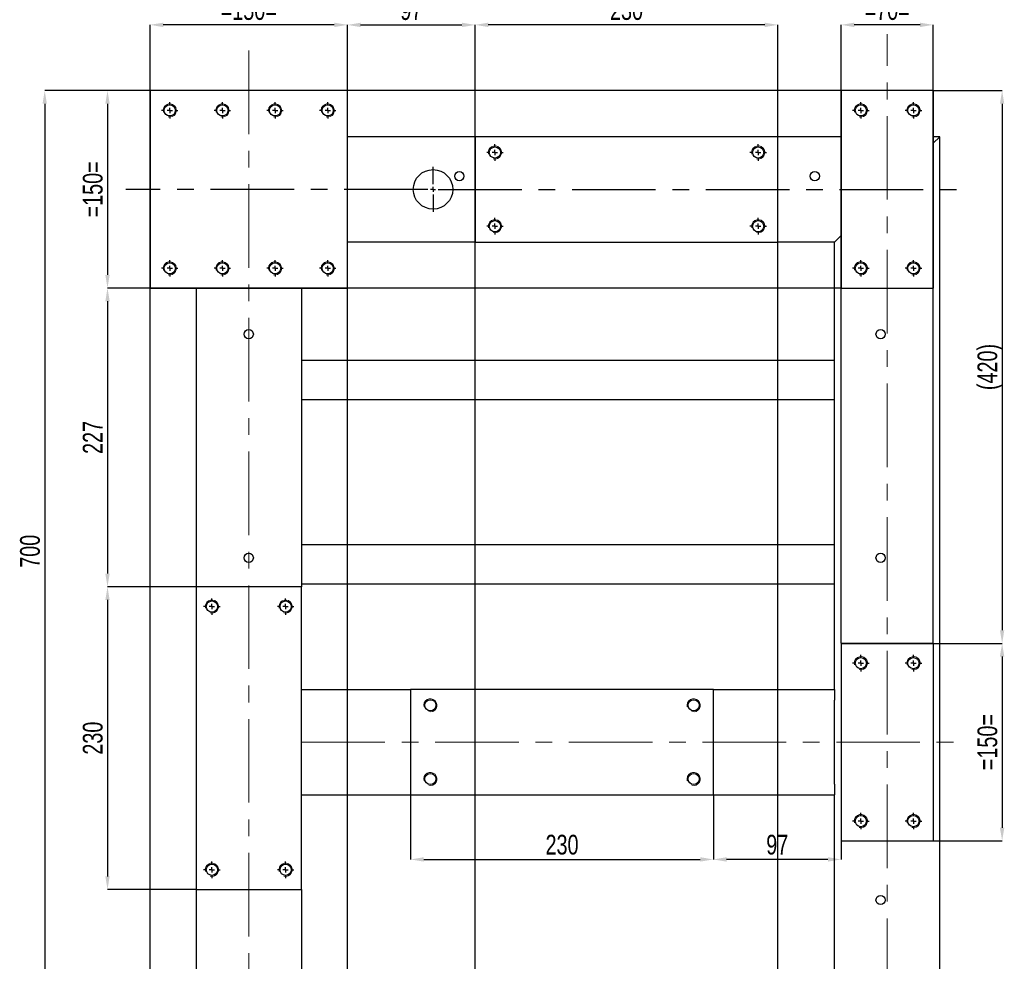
# Model space of a CAD drawing. Header units: millimetres. Extents: x 5 to 589, y -18 to 415.
# Tile 6 of 10: x 267 to 417, y 197 to 340. Entities that reach past the tile are written whole.
import ezdxf

# ---------------------------------------------------------------- set-up
doc = ezdxf.new("R2010")
doc.units = ezdxf.units.MM
doc.header["$PDSIZE"] = -1
doc.linetypes.add('CENTERX2', pattern=[20.32, 12.7, -2.54, 2.54, -2.54])
for name, color, linetype in [('COTES', 1, 'Continuous'), ('TRAIT-FINS', 9, 'Continuous'), ('TRAIT-MIXTES', 3, 'CENTERX2')]:
    doc.layers.add(name, color=color, linetype=linetype)
doc.layers.add('TRAIT-FORT', color=4, linetype='Continuous', lineweight=25)
doc.styles.add('SLDTEXTSTYLE0', font='TXT', dxfattribs={"width": 0.75})
doc.dimstyles.new('SLDDIMSTYLE0', dxfattribs={"dimtxt": 3, "dimasz": 2, "dimexe": 0, "dimexo": 0.0625, "dimgap": 0.75, "dimtad": 1, "dimdec": 0, "dimlfac": 5, "dimrnd": 1e-09, "dimzin": 12, "dimdsep": 46, "dimtxsty": 'SLDTEXTSTYLE0', "dimsah": 1, "dimcen": 0.09, "dimadec": 0, "dimazin": 3, "dimtfac": 1, "dimtdec": 0, "dimtofl": 0, "dimtmove": 0, "dimatfit": 3, "dimfxl": 1, "dimfrac": 2, "dimtolj": 1, "dimtzin": 12, "dimarcsym": 0})
doc.dimstyles.new('SLDDIMSTYLE1', dxfattribs={"dimtxt": 3, "dimasz": 2, "dimexe": 0, "dimexo": 0.0625, "dimgap": 0.75, "dimtad": 1, "dimdec": 0, "dimlfac": 5, "dimrnd": 1e-09, "dimzin": 12, "dimdsep": 46, "dimtxsty": 'SLDTEXTSTYLE0', "dimsah": 1, "dimcen": 0.09, "dimadec": 0, "dimazin": 3, "dimtfac": 1, "dimtdec": 0, "dimtmove": 0, "dimatfit": 0, "dimfxl": 1, "dimfrac": 2, "dimtolj": 1, "dimtzin": 12, "dimarcsym": 0})

# ---------------------------------------------------------------- blocks, each defined once
blk = doc.blocks.new('_D_30')
at = {"layer": 'COTES', "color": 0, "lineweight": -2, "transparency": 16777216}
for p, q in [((391.73, 329.2), (280.33, 329.2)), ((280.33, 327.2), (280.33, 301.2)), ((391.73, 299.2), (280.33, 299.2))]:
    blk.add_line(p, q, dxfattribs=at)
at = {"layer": 'COTES', "color": 0, "transparency": 16777216}
for points in [[(280, 327.2), (280.66, 327.2), (280.33, 329.2)], [(280, 301.2), (280.66, 301.2), (280.33, 299.2)]]:
    blk.add_solid(points, dxfattribs=at)
at = {"layer": 'Defpoints', "color": 0, "transparency": 16777216}
for p in [(391.79, 329.2), (280.33, 299.2), (391.79, 299.2)]:
    blk.add_point(p, dxfattribs=at)
at = {"layer": 'COTES', "color": 0, "transparency": 16777216, "insert": (276.58, 314.2), "char_height": 3, "attachment_point": 2, "rotation": 90, "style": 'SLDTEXTSTYLE0'}
blk.add_mtext('\\A1;=150=', dxfattribs=at)
blk = doc.blocks.new('_D_33')
at = {"layer": 'COTES', "color": 0, "lineweight": -2, "transparency": 16777216}
for p, q in [((293.73, 253.8), (280.33, 253.8)), ((280.33, 251.8), (280.33, 209.8)), ((293.73, 207.8), (280.33, 207.8))]:
    blk.add_line(p, q, dxfattribs=at)
at = {"layer": 'COTES', "color": 0, "transparency": 16777216}
for points in [[(280, 251.8), (280.66, 251.8), (280.33, 253.8)], [(280, 209.8), (280.66, 209.8), (280.33, 207.8)]]:
    blk.add_solid(points, dxfattribs=at)
at = {"layer": 'Defpoints', "color": 0, "transparency": 16777216}
for p in [(293.79, 253.8), (280.33, 207.8), (293.79, 207.8)]:
    blk.add_point(p, dxfattribs=at)
at = {"layer": 'COTES', "color": 0, "transparency": 16777216, "insert": (276.58, 230.8), "char_height": 3, "attachment_point": 2, "rotation": 90, "style": 'SLDTEXTSTYLE0'}
blk.add_mtext('\\A1;230', dxfattribs=at)
blk = doc.blocks.new('_D_34')
at = {"layer": 'COTES', "color": 0, "lineweight": -2, "transparency": 16777216}
for p, q in [((286.73, 299.2), (280.33, 299.2)), ((280.33, 297.2), (280.33, 255.8)), ((293.73, 253.8), (280.33, 253.8))]:
    blk.add_line(p, q, dxfattribs=at)
at = {"layer": 'COTES', "color": 0, "transparency": 16777216}
for points in [[(280, 297.2), (280.66, 297.2), (280.33, 299.2)], [(280, 255.8), (280.66, 255.8), (280.33, 253.8)]]:
    blk.add_solid(points, dxfattribs=at)
at = {"layer": 'Defpoints', "color": 0, "transparency": 16777216}
for p in [(286.79, 299.2), (280.33, 253.8), (293.79, 253.8)]:
    blk.add_point(p, dxfattribs=at)
at = {"layer": 'COTES', "color": 0, "transparency": 16777216, "insert": (276.58, 276.5), "char_height": 3, "attachment_point": 2, "rotation": 90, "style": 'SLDTEXTSTYLE0'}
blk.add_mtext('\\A1;227', dxfattribs=at)
blk = doc.blocks.new('_D_36')
at = {"layer": 'COTES', "color": 0, "lineweight": -2, "transparency": 16777216}
for p, q in [((336.19, 58.26), (336.19, 339.2)), ((380.19, 339.2), (338.19, 339.2)), ((382.19, 58.26), (382.19, 339.2))]:
    blk.add_line(p, q, dxfattribs=at)
at = {"layer": 'COTES', "color": 0, "transparency": 16777216}
for points in [[(338.19, 339.53), (338.19, 338.86), (336.19, 339.2)], [(380.19, 339.53), (380.19, 338.86), (382.19, 339.2)]]:
    blk.add_solid(points, dxfattribs=at)
at = {"layer": 'Defpoints', "color": 0, "transparency": 16777216}
for p in [(336.19, 339.2), (336.19, 58.2), (382.19, 58.2)]:
    blk.add_point(p, dxfattribs=at)
at = {"layer": 'COTES', "color": 0, "transparency": 16777216, "insert": (359.19, 342.95), "char_height": 3, "attachment_point": 2, "style": 'SLDTEXTSTYLE0'}
blk.add_mtext('\\A1;230', dxfattribs=at)
blk = doc.blocks.new('_D_37')
at = {"layer": 'COTES', "color": 0, "lineweight": -2, "transparency": 16777216}
for p, q in [((286.79, 65.26), (286.79, 339.2)), ((314.79, 339.2), (288.79, 339.2)), ((316.79, 65.26), (316.79, 339.2))]:
    blk.add_line(p, q, dxfattribs=at)
at = {"layer": 'COTES', "color": 0, "transparency": 16777216}
for points in [[(288.79, 339.53), (288.79, 338.86), (286.79, 339.2)], [(314.79, 339.53), (314.79, 338.86), (316.79, 339.2)]]:
    blk.add_solid(points, dxfattribs=at)
at = {"layer": 'Defpoints', "color": 0, "transparency": 16777216}
for p in [(286.79, 339.2), (286.79, 65.2), (316.79, 65.2)]:
    blk.add_point(p, dxfattribs=at)
at = {"layer": 'COTES', "color": 0, "transparency": 16777216, "insert": (301.79, 342.95), "char_height": 3, "attachment_point": 2, "style": 'SLDTEXTSTYLE0'}
blk.add_mtext('\\A1;=150=', dxfattribs=at)
blk = doc.blocks.new('_D_38')
at = {"layer": 'COTES', "color": 0, "lineweight": -2, "transparency": 16777216}
for p, q in [((316.79, 329.26), (316.79, 339.19)), ((318.79, 339.19), (334.19, 339.19)), ((336.19, 322.26), (336.19, 339.19))]:
    blk.add_line(p, q, dxfattribs=at)
at = {"layer": 'COTES', "color": 0, "transparency": 16777216}
for points in [[(318.79, 339.52), (318.79, 338.86), (316.79, 339.19)], [(334.19, 339.52), (334.19, 338.86), (336.19, 339.19)]]:
    blk.add_solid(points, dxfattribs=at)
at = {"layer": 'Defpoints', "color": 0, "transparency": 16777216}
for p in [(336.19, 339.19), (316.79, 329.2), (336.19, 322.2)]:
    blk.add_point(p, dxfattribs=at)
at = {"layer": 'COTES', "color": 0, "transparency": 16777216, "insert": (326.49, 342.94), "char_height": 3, "attachment_point": 2, "style": 'SLDTEXTSTYLE0'}
blk.add_mtext('\\A1;97', dxfattribs=at)
blk = doc.blocks.new('_D_39')
at = {"layer": 'COTES', "color": 0, "lineweight": -2, "transparency": 16777216}
for p, q in [((286.73, 329.2), (270.79, 329.2)), ((270.79, 327.2), (270.79, 191.2)), ((286.73, 189.2), (270.79, 189.2))]:
    blk.add_line(p, q, dxfattribs=at)
at = {"layer": 'COTES', "color": 0, "transparency": 16777216}
for points in [[(270.46, 327.2), (271.12, 327.2), (270.79, 329.2)], [(270.46, 191.2), (271.12, 191.2), (270.79, 189.2)]]:
    blk.add_solid(points, dxfattribs=at)
at = {"layer": 'Defpoints', "color": 0, "transparency": 16777216}
for p in [(286.79, 329.2), (270.79, 189.2), (286.79, 189.2)]:
    blk.add_point(p, dxfattribs=at)
at = {"layer": 'COTES', "color": 0, "transparency": 16777216, "insert": (267.04, 259.2), "char_height": 3, "attachment_point": 2, "rotation": 90, "style": 'SLDTEXTSTYLE0'}
blk.add_mtext('\\A1;700', dxfattribs=at)
blk = doc.blocks.new('_D_41')
at = {"layer": 'COTES', "color": 0, "lineweight": -2, "transparency": 16777216}
for p, q in [((391.85, 245.2), (416.26, 245.2)), ((416.26, 243.2), (416.26, 217.2)), ((391.85, 215.2), (416.26, 215.2))]:
    blk.add_line(p, q, dxfattribs=at)
at = {"layer": 'COTES', "color": 0, "transparency": 16777216}
for points in [[(415.92, 243.2), (416.59, 243.2), (416.26, 245.2)], [(415.92, 217.2), (416.59, 217.2), (416.26, 215.2)]]:
    blk.add_solid(points, dxfattribs=at)
at = {"layer": 'Defpoints', "color": 0, "transparency": 16777216}
for p in [(391.79, 245.2), (391.79, 215.2), (416.26, 215.2)]:
    blk.add_point(p, dxfattribs=at)
at = {"layer": 'COTES', "color": 0, "transparency": 16777216, "insert": (412.51, 230.2), "char_height": 3, "attachment_point": 2, "rotation": 90, "style": 'SLDTEXTSTYLE0'}
blk.add_mtext('\\A1;=150=', dxfattribs=at)
blk = doc.blocks.new('_D_42')
at = {"layer": 'COTES', "color": 0, "lineweight": -2, "transparency": 16777216}
for p, q in [((405.85, 329.2), (416.26, 329.2)), ((416.26, 327.2), (416.26, 247.2)), ((405.85, 245.2), (416.26, 245.2))]:
    blk.add_line(p, q, dxfattribs=at)
at = {"layer": 'COTES', "color": 0, "transparency": 16777216}
for points in [[(415.92, 327.2), (416.59, 327.2), (416.26, 329.2)], [(415.92, 247.2), (416.59, 247.2), (416.26, 245.2)]]:
    blk.add_solid(points, dxfattribs=at)
at = {"layer": 'Defpoints', "color": 0, "transparency": 16777216}
for p in [(405.79, 329.2), (405.79, 245.2), (416.26, 245.2)]:
    blk.add_point(p, dxfattribs=at)
at = {"layer": 'COTES', "color": 0, "transparency": 16777216, "insert": (412.51, 287.2), "char_height": 3, "attachment_point": 2, "rotation": 90, "style": 'SLDTEXTSTYLE0'}
blk.add_mtext('\\A1;(420)', dxfattribs=at)
blk = doc.blocks.new('_D_43')
at = {"layer": 'COTES', "color": 0, "lineweight": -2, "transparency": 16777216}
for p, q in [((391.79, 245.26), (391.79, 339.2)), ((403.79, 339.2), (393.79, 339.2)), ((405.79, 245.26), (405.79, 339.2))]:
    blk.add_line(p, q, dxfattribs=at)
at = {"layer": 'COTES', "color": 0, "transparency": 16777216}
for points in [[(393.79, 339.53), (393.79, 338.86), (391.79, 339.2)], [(403.79, 339.53), (403.79, 338.86), (405.79, 339.2)]]:
    blk.add_solid(points, dxfattribs=at)
at = {"layer": 'Defpoints', "color": 0, "transparency": 16777216}
for p in [(391.79, 339.2), (391.79, 245.2), (405.79, 245.2)]:
    blk.add_point(p, dxfattribs=at)
at = {"layer": 'COTES', "color": 0, "transparency": 16777216, "insert": (398.79, 342.95), "char_height": 3, "attachment_point": 2, "style": 'SLDTEXTSTYLE0'}
blk.add_mtext('\\A1;=70=', dxfattribs=at)
blk = doc.blocks.new('_D_44')
at = {"layer": 'COTES', "color": 0, "lineweight": -2, "transparency": 16777216}
for p, q in [((326.39, 222.13), (326.39, 212.37)), ((372.39, 222.13), (372.39, 212.37)), ((328.39, 212.37), (370.39, 212.37))]:
    blk.add_line(p, q, dxfattribs=at)
at = {"layer": 'COTES', "color": 0, "transparency": 16777216}
for points in [[(328.39, 212.71), (328.39, 212.04), (326.39, 212.37)], [(370.39, 212.71), (370.39, 212.04), (372.39, 212.37)]]:
    blk.add_solid(points, dxfattribs=at)
at = {"layer": 'Defpoints', "color": 0, "transparency": 16777216}
for p in [(326.39, 222.2), (372.39, 222.2), (372.39, 212.37)]:
    blk.add_point(p, dxfattribs=at)
at = {"layer": 'COTES', "color": 0, "transparency": 16777216, "insert": (349.39, 216.12), "char_height": 3, "attachment_point": 2, "style": 'SLDTEXTSTYLE0'}
blk.add_mtext('\\A1;230', dxfattribs=at)
blk = doc.blocks.new('_D_45')
at = {"layer": 'COTES', "color": 0, "lineweight": -2, "transparency": 16777216}
for p, q in [((372.39, 222.13), (372.39, 212.37)), ((391.79, 215.13), (391.79, 212.37)), ((389.79, 212.37), (374.39, 212.37))]:
    blk.add_line(p, q, dxfattribs=at)
at = {"layer": 'COTES', "color": 0, "transparency": 16777216}
for points in [[(374.39, 212.71), (374.39, 212.04), (372.39, 212.37)], [(389.79, 212.71), (389.79, 212.04), (391.79, 212.37)]]:
    blk.add_solid(points, dxfattribs=at)
at = {"layer": 'Defpoints', "color": 0, "transparency": 16777216}
for p in [(372.39, 222.2), (391.79, 215.2), (372.39, 212.37)]:
    blk.add_point(p, dxfattribs=at)
at = {"layer": 'COTES', "color": 0, "transparency": 16777216, "insert": (382.09, 216.12), "char_height": 3, "attachment_point": 2, "style": 'SLDTEXTSTYLE0'}
blk.add_mtext('\\A1;97', dxfattribs=at)
blk = doc.blocks.new('SW_CENTERMARKSYMBOL_25')
at = {"layer": 'TRAIT-MIXTES', "color": 0}
for p, q in [((0, 0.8), (0, 3.4)), ((-0.8, 0), (-46.67, 0)), ((0, 0), (-0.4, 0)), ((0, 0), (0, 0.4)), ((0, 0), (0, -0.4)), ((0, 0), (0.4, 0)), ((0.8, 0), (81.38, 0)), ((0, -0.8), (0, -3.4))]:
    blk.add_line(p, q, dxfattribs=at)
blk = doc.blocks.new('SW_CENTERMARKSYMBOL_35')
at = {"layer": 'TRAIT-MIXTES', "color": 0}
for p, q in [((-0.8, 0), (-1.25, 0)), ((0, 0), (-0.4, 0)), ((0, 0.8), (0, 1.25)), ((0, 0), (0, 0.4)), ((0, 0), (0, -0.4)), ((0, 0), (0.4, 0)), ((0.8, 0), (1.25, 0)), ((0, -0.8), (0, -1.25))]:
    blk.add_line(p, q, dxfattribs=at)
blk = doc.blocks.new('SW_CENTERMARKSYMBOL_36')
at = {"layer": 'TRAIT-MIXTES', "color": 0}
for p, q in [((-0.8, 0), (-1.25, 0)), ((0, 0), (-0.4, 0)), ((0, 0.8), (0, 1.25)), ((0, 0), (0, 0.4)), ((0, 0), (0, -0.4)), ((0, 0), (0.4, 0)), ((0.8, 0), (1.25, 0)), ((0, -0.8), (0, -1.25))]:
    blk.add_line(p, q, dxfattribs=at)
blk = doc.blocks.new('SW_CENTERMARKSYMBOL_37')
at = {"layer": 'TRAIT-MIXTES', "color": 0}
for p, q in [((-0.8, 0), (-1.25, 0)), ((0, 0), (-0.4, 0)), ((0, 0.8), (0, 1.25)), ((0, 0), (0, 0.4)), ((0, 0), (0, -0.4)), ((0, 0), (0.4, 0)), ((0.8, 0), (1.25, 0)), ((0, -0.8), (0, -1.25))]:
    blk.add_line(p, q, dxfattribs=at)
blk = doc.blocks.new('SW_CENTERMARKSYMBOL_38')
at = {"layer": 'TRAIT-MIXTES', "color": 0}
for p, q in [((-0.8, 0), (-1.25, 0)), ((0, 0), (-0.4, 0)), ((0, 0.8), (0, 1.25)), ((0, 0), (0, 0.4)), ((0, 0), (0, -0.4)), ((0, 0), (0.4, 0)), ((0.8, 0), (1.25, 0)), ((0, -0.8), (0, -1.25))]:
    blk.add_line(p, q, dxfattribs=at)
blk = doc.blocks.new('SW_CENTERMARKSYMBOL_47')
at = {"layer": 'TRAIT-MIXTES', "color": 0}
for p, q in [((-0.8, 0), (-1.25, 0)), ((0, 0), (-0.4, 0)), ((0, 0.8), (0, 1.25)), ((0, 0), (0, 0.4)), ((0, 0), (0, -0.4)), ((0, 0), (0.4, 0)), ((0.8, 0), (1.25, 0)), ((0, -0.8), (0, -1.25))]:
    blk.add_line(p, q, dxfattribs=at)
blk = doc.blocks.new('SW_CENTERMARKSYMBOL_48')
at = {"layer": 'TRAIT-MIXTES', "color": 0}
for p, q in [((-0.8, 0), (-1.25, 0)), ((0, 0), (-0.4, 0)), ((0, 0.8), (0, 1.25)), ((0, 0), (0, 0.4)), ((0, 0), (0, -0.4)), ((0, 0), (0.4, 0)), ((0.8, 0), (1.25, 0)), ((0, -0.8), (0, -1.25))]:
    blk.add_line(p, q, dxfattribs=at)
blk = doc.blocks.new('SW_CENTERMARKSYMBOL_49')
at = {"layer": 'TRAIT-MIXTES', "color": 0}
for p, q in [((-0.8, 0), (-1.25, 0)), ((0, 0), (-0.4, 0)), ((0, 0.8), (0, 1.25)), ((0, 0), (0, 0.4)), ((0, 0), (0, -0.4)), ((0, 0), (0.4, 0)), ((0.8, 0), (1.25, 0)), ((0, -0.8), (0, -1.25))]:
    blk.add_line(p, q, dxfattribs=at)
blk = doc.blocks.new('SW_CENTERMARKSYMBOL_50')
at = {"layer": 'TRAIT-MIXTES', "color": 0}
for p, q in [((-0.8, 0), (-1.25, 0)), ((0, 0), (-0.4, 0)), ((0, 0.8), (0, 1.25)), ((0, 0), (0, 0.4)), ((0, 0), (0, -0.4)), ((0, 0), (0.4, 0)), ((0.8, 0), (1.25, 0)), ((0, -0.8), (0, -1.25))]:
    blk.add_line(p, q, dxfattribs=at)
blk = doc.blocks.new('SW_CENTERMARKSYMBOL_67')
at = {"layer": 'TRAIT-MIXTES', "color": 0}
for p, q in [((-0.8, 0), (-1.25, 0)), ((0, 0), (-0.4, 0)), ((0, 0.8), (0, 1.25)), ((0, 0), (0, 0.4)), ((0, 0), (0, -0.4)), ((0, 0), (0.4, 0)), ((0.8, 0), (1.25, 0)), ((0, -0.8), (0, -1.25))]:
    blk.add_line(p, q, dxfattribs=at)
blk = doc.blocks.new('SW_CENTERMARKSYMBOL_68')
at = {"layer": 'TRAIT-MIXTES', "color": 0}
for p, q in [((-0.8, 0), (-1.25, 0)), ((0, 0), (-0.4, 0)), ((0, 0.8), (0, 1.25)), ((0, 0), (0, 0.4)), ((0, 0), (0, -0.4)), ((0, 0), (0.4, 0)), ((0.8, 0), (1.25, 0)), ((0, -0.8), (0, -1.25))]:
    blk.add_line(p, q, dxfattribs=at)
blk = doc.blocks.new('SW_CENTERMARKSYMBOL_69')
at = {"layer": 'TRAIT-MIXTES', "color": 0}
for p, q in [((-0.8, 0), (-1.25, 0)), ((0, 0), (-0.4, 0)), ((0, 0.8), (0, 1.25)), ((0, 0), (0, 0.4)), ((0, 0), (0, -0.4)), ((0, 0), (0.4, 0)), ((0.8, 0), (1.25, 0)), ((0, -0.8), (0, -1.25))]:
    blk.add_line(p, q, dxfattribs=at)
blk = doc.blocks.new('SW_CENTERMARKSYMBOL_70')
at = {"layer": 'TRAIT-MIXTES', "color": 0}
for p, q in [((-0.8, 0), (-1.25, 0)), ((0, 0), (-0.4, 0)), ((0, 0.8), (0, 1.25)), ((0, 0), (0, 0.4)), ((0, 0), (0, -0.4)), ((0, 0), (0.4, 0)), ((0.8, 0), (1.25, 0)), ((0, -0.8), (0, -1.25))]:
    blk.add_line(p, q, dxfattribs=at)
blk = doc.blocks.new('SW_CENTERMARKSYMBOL_71')
at = {"layer": 'TRAIT-MIXTES', "color": 0}
for p, q in [((-0.8, 0), (-1.25, 0)), ((0, 0), (-0.4, 0)), ((0, 0.8), (0, 1.25)), ((0, 0), (0, 0.4)), ((0, 0), (0, -0.4)), ((0, 0), (0.4, 0)), ((0.8, 0), (1.25, 0)), ((0, -0.8), (0, -1.25))]:
    blk.add_line(p, q, dxfattribs=at)
blk = doc.blocks.new('SW_CENTERMARKSYMBOL_72')
at = {"layer": 'TRAIT-MIXTES', "color": 0}
for p, q in [((-0.8, 0), (-1.25, 0)), ((0, 0), (-0.4, 0)), ((0, 0.8), (0, 1.25)), ((0, 0), (0, 0.4)), ((0, 0), (0, -0.4)), ((0, 0), (0.4, 0)), ((0.8, 0), (1.25, 0)), ((0, -0.8), (0, -1.25))]:
    blk.add_line(p, q, dxfattribs=at)
blk = doc.blocks.new('SW_CENTERMARKSYMBOL_73')
at = {"layer": 'TRAIT-MIXTES', "color": 0}
for p, q in [((-0.8, 0), (-1.25, 0)), ((0, 0), (-0.4, 0)), ((0, 0.8), (0, 1.25)), ((0, 0), (0, 0.4)), ((0, 0), (0, -0.4)), ((0, 0), (0.4, 0)), ((0.8, 0), (1.25, 0)), ((0, -0.8), (0, -1.25))]:
    blk.add_line(p, q, dxfattribs=at)
blk = doc.blocks.new('SW_CENTERMARKSYMBOL_74')
at = {"layer": 'TRAIT-MIXTES', "color": 0}
for p, q in [((-0.8, 0), (-1.25, 0)), ((0, 0), (-0.4, 0)), ((0, 0.8), (0, 1.25)), ((0, 0), (0, 0.4)), ((0, 0), (0, -0.4)), ((0, 0), (0.4, 0)), ((0.8, 0), (1.25, 0)), ((0, -0.8), (0, -1.25))]:
    blk.add_line(p, q, dxfattribs=at)
blk = doc.blocks.new('SW_CENTERMARKSYMBOL_75')
at = {"layer": 'TRAIT-MIXTES', "color": 0}
for p, q in [((-0.8, 0), (-1.25, 0)), ((0, 0), (-0.4, 0)), ((0, 0.8), (0, 1.25)), ((0, 0), (0, 0.4)), ((0, 0), (0, -0.4)), ((0, 0), (0.4, 0)), ((0.8, 0), (1.25, 0)), ((0, -0.8), (0, -1.25))]:
    blk.add_line(p, q, dxfattribs=at)
blk = doc.blocks.new('SW_CENTERMARKSYMBOL_76')
at = {"layer": 'TRAIT-MIXTES', "color": 0}
for p, q in [((-0.8, 0), (-1.25, 0)), ((0, 0), (-0.4, 0)), ((0, 0.8), (0, 1.25)), ((0, 0), (0, 0.4)), ((0, 0), (0, -0.4)), ((0, 0), (0.4, 0)), ((0.8, 0), (1.25, 0)), ((0, -0.8), (0, -1.25))]:
    blk.add_line(p, q, dxfattribs=at)
blk = doc.blocks.new('SW_CENTERMARKSYMBOL_77')
at = {"layer": 'TRAIT-MIXTES', "color": 0}
for p, q in [((-0.8, 0), (-1.25, 0)), ((0, 0), (-0.4, 0)), ((0, 0.8), (0, 1.25)), ((0, 0), (0, 0.4)), ((0, 0), (0, -0.4)), ((0, 0), (0.4, 0)), ((0.8, 0), (1.25, 0)), ((0, -0.8), (0, -1.25))]:
    blk.add_line(p, q, dxfattribs=at)
blk = doc.blocks.new('SW_CENTERMARKSYMBOL_78')
at = {"layer": 'TRAIT-MIXTES', "color": 0}
for p, q in [((-0.8, 0), (-1.25, 0)), ((0, 0), (-0.4, 0)), ((0, 0.8), (0, 1.25)), ((0, 0), (0, 0.4)), ((0, 0), (0, -0.4)), ((0, 0), (0.4, 0)), ((0.8, 0), (1.25, 0)), ((0, -0.8), (0, -1.25))]:
    blk.add_line(p, q, dxfattribs=at)
blk = doc.blocks.new('SW_CENTERMARKSYMBOL_83')
at = {"layer": 'TRAIT-MIXTES', "color": 0}
for p, q in [((-0.8, 0), (-1.25, 0)), ((0, 0), (-0.4, 0)), ((0, 0.8), (0, 1.25)), ((0, 0), (0, 0.4)), ((0, 0), (0, -0.4)), ((0, 0), (0.4, 0)), ((0.8, 0), (1.25, 0)), ((0, -0.8), (0, -1.25))]:
    blk.add_line(p, q, dxfattribs=at)
blk = doc.blocks.new('SW_CENTERMARKSYMBOL_84')
at = {"layer": 'TRAIT-MIXTES', "color": 0}
for p, q in [((-0.8, 0), (-1.25, 0)), ((0, 0), (-0.4, 0)), ((0, 0.8), (0, 1.25)), ((0, 0), (0, 0.4)), ((0, 0), (0, -0.4)), ((0, 0), (0.4, 0)), ((0.8, 0), (1.25, 0)), ((0, -0.8), (0, -1.25))]:
    blk.add_line(p, q, dxfattribs=at)
blk = doc.blocks.new('SW_CENTERMARKSYMBOL_85')
at = {"layer": 'TRAIT-MIXTES', "color": 0}
for p, q in [((-0.8, 0), (-1.25, 0)), ((0, 0), (-0.4, 0)), ((0, 0.8), (0, 1.25)), ((0, 0), (0, 0.4)), ((0, 0), (0, -0.4)), ((0, 0), (0.4, 0)), ((0.8, 0), (1.25, 0)), ((0, -0.8), (0, -1.25))]:
    blk.add_line(p, q, dxfattribs=at)
blk = doc.blocks.new('SW_CENTERMARKSYMBOL_86')
at = {"layer": 'TRAIT-MIXTES', "color": 0}
for p, q in [((-0.8, 0), (-1.25, 0)), ((0, 0), (-0.4, 0)), ((0, 0.8), (0, 1.25)), ((0, 0), (0, 0.4)), ((0, 0), (0, -0.4)), ((0, 0), (0.4, 0)), ((0.8, 0), (1.25, 0)), ((0, -0.8), (0, -1.25))]:
    blk.add_line(p, q, dxfattribs=at)

msp = doc.modelspace()

# ---------------------------------------------------------------- linework, layer by layer
at = {"layer": 'TRAIT-FINS', "lineweight": 18}
for centre in [(289.79, 326.2), (297.79, 326.2), (305.79, 326.2), (313.79, 326.2), (394.79, 326.2), (402.79, 326.2), (339.19, 319.8), (379.19, 319.8), (339.19, 308.6), (379.19, 308.6), (289.79, 302.2), (297.79, 302.2), (305.79, 302.2), (313.79, 302.2), (394.79, 302.2), (402.79, 302.2), (296.19, 250.8), (307.39, 250.8), (394.79, 242.2), (402.79, 242.2), (329.39, 235.8), (369.39, 235.8), (329.39, 224.6), (369.39, 224.6), (394.79, 218.2), (402.79, 218.2), (296.19, 210.8), (307.39, 210.8)]:
    msp.add_arc(centre, 1, 255, 195, dxfattribs=at)
at = {"layer": 'TRAIT-FORT', "lineweight": 25}
for p, q in [((316.79, 329.2), (286.79, 329.2)), ((286.79, 329.2), (286.79, 299.2)), ((316.79, 299.2), (316.79, 329.2)), ((391.79, 329.2), (391.79, 299.2)), ((405.79, 329.2), (391.79, 329.2)), ((405.79, 329.2), (405.79, 299.2)), ((336.19, 322.2), (316.79, 322.2)), ((382.19, 322.2), (336.19, 322.2)), ((336.19, 322.2), (336.19, 306.2)), ((391.79, 322.2), (382.19, 322.2)), ((382.19, 306.2), (382.19, 322.2)), ((406.79, 322.2), (405.79, 322.2)), ((406.79, 322.2), (405.79, 321.2)), ((405.79, 321.2), (406.79, 322.2)), ((406.79, 156.6), (406.79, 322.2)), ((391.79, 307.2), (390.79, 306.2)), ((390.79, 306.2), (391.79, 307.2)), ((336.19, 306.2), (316.79, 306.2)), ((336.19, 306.2), (382.19, 306.2)), ((390.79, 306.2), (382.19, 306.2)), ((390.79, 238.2), (390.79, 306.2)), ((286.79, 299.2), (316.79, 299.2)), ((293.79, 299.2), (293.79, 253.8)), ((309.79, 299.2), (309.79, 253.8)), ((391.79, 299.2), (405.79, 299.2)), ((390.79, 288.2), (309.79, 288.2)), ((390.79, 282.2), (309.79, 282.2)), ((390.79, 260.2), (309.79, 260.2)), ((293.79, 253.8), (293.79, 207.8)), ((309.79, 253.8), (293.79, 253.8)), ((390.79, 254.2), (309.79, 254.2)), ((309.79, 207.8), (309.79, 253.8)), ((391.79, 245.2), (391.79, 215.2)), ((405.79, 245.2), (391.79, 245.2)), ((405.79, 245.2), (405.79, 215.2)), ((309.79, 238.2), (326.39, 238.2)), ((372.39, 238.2), (326.39, 238.2)), ((326.39, 238.2), (326.39, 222.2)), ((372.39, 222.2), (372.39, 238.2)), ((372.39, 238.2), (390.79, 238.2)), ((390.79, 238.2), (390.79, 236.6)), ((390.79, 223.8), (390.79, 236.6)), ((390.79, 223.8), (390.79, 222.2)), ((309.79, 222.2), (326.39, 222.2)), ((326.39, 222.2), (372.39, 222.2)), ((372.39, 222.2), (390.79, 222.2)), ((390.79, 194.2), (390.79, 222.2)), ((391.79, 215.2), (405.79, 215.2)), ((293.79, 207.8), (293.79, 189.2)), ((293.79, 207.8), (309.79, 207.8)), ((309.79, 207.8), (309.79, 194.2))]:
    msp.add_line(p, q, dxfattribs=at)
for centre, radius in [((289.79, 326.2), 0.85), ((297.79, 326.2), 0.85), ((305.79, 326.2), 0.85), ((313.79, 326.2), 0.85), ((394.79, 326.2), 0.85), ((402.79, 326.2), 0.85), ((339.19, 319.8), 0.85), ((379.19, 319.8), 0.85), ((329.79, 314.2), 3), ((333.79, 316.2), 0.7), ((387.79, 316.2), 0.7), ((339.19, 308.6), 0.85), ((379.19, 308.6), 0.85), ((289.79, 302.2), 0.85), ((297.79, 302.2), 0.85), ((305.79, 302.2), 0.85), ((313.79, 302.2), 0.85), ((394.79, 302.2), 0.85), ((402.79, 302.2), 0.85), ((301.79, 292.2), 0.7), ((397.79, 292.2), 0.7), ((301.79, 258.2), 0.7), ((397.79, 258.2), 0.7), ((296.19, 250.8), 0.85), ((307.39, 250.8), 0.85), ((394.79, 242.2), 0.85), ((402.79, 242.2), 0.85), ((329.39, 235.8), 0.85), ((369.39, 235.8), 0.85), ((329.39, 224.6), 0.85), ((369.39, 224.6), 0.85), ((394.79, 218.2), 0.85), ((402.79, 218.2), 0.85), ((296.19, 210.8), 0.85), ((307.39, 210.8), 0.85), ((397.79, 206.2), 0.7)]:
    msp.add_circle(centre, radius, dxfattribs=at)
at = {"layer": 'TRAIT-MIXTES', "lineweight": 18}
for p, q in [((398.79, 28.16), (398.79, 337.8)), ((301.79, 335.3), (301.79, 29.26)), ((309.79, 230.2), (410.27, 230.2))]:
    msp.add_line(p, q, dxfattribs=at)

# ---------------------------------------------------------------- block references
at = {"layer": 'TRAIT-MIXTES'}
for name, p in [('SW_CENTERMARKSYMBOL_73', (289.79, 326.2)), ('SW_CENTERMARKSYMBOL_72', (297.79, 326.2)), ('SW_CENTERMARKSYMBOL_71', (305.79, 326.2)), ('SW_CENTERMARKSYMBOL_74', (313.79, 326.2)), ('SW_CENTERMARKSYMBOL_84', (394.79, 326.2)), ('SW_CENTERMARKSYMBOL_83', (402.79, 326.2)), ('SW_CENTERMARKSYMBOL_38', (339.19, 319.8)), ('SW_CENTERMARKSYMBOL_36', (379.19, 319.8)), ('SW_CENTERMARKSYMBOL_25', (329.79, 314.2)), ('SW_CENTERMARKSYMBOL_37', (339.19, 308.6)), ('SW_CENTERMARKSYMBOL_35', (379.19, 308.6)), ('SW_CENTERMARKSYMBOL_78', (289.79, 302.2)), ('SW_CENTERMARKSYMBOL_77', (297.79, 302.2)), ('SW_CENTERMARKSYMBOL_76', (305.79, 302.2)), ('SW_CENTERMARKSYMBOL_75', (313.79, 302.2)), ('SW_CENTERMARKSYMBOL_86', (394.79, 302.2)), ('SW_CENTERMARKSYMBOL_85', (402.79, 302.2)), ('SW_CENTERMARKSYMBOL_69', (296.19, 250.8)), ('SW_CENTERMARKSYMBOL_70', (307.39, 250.8)), ('SW_CENTERMARKSYMBOL_48', (394.79, 242.2)), ('SW_CENTERMARKSYMBOL_47', (402.79, 242.2)), ('SW_CENTERMARKSYMBOL_50', (394.79, 218.2)), ('SW_CENTERMARKSYMBOL_49', (402.79, 218.2)), ('SW_CENTERMARKSYMBOL_67', (296.19, 210.8)), ('SW_CENTERMARKSYMBOL_68', (307.39, 210.8))]:
    msp.add_blockref(name, p, dxfattribs=at)

# ---------------------------------------------------------------- dimensions: what is measured, and where the dimension line sits
at = {"layer": 'COTES'}
for base, p1, p2, dimstyle, picture, middle in [((286.79, 339.2), (316.79, 65.2), (286.79, 65.2), 'SLDDIMSTYLE0', '_D_37', (301.79, 339.2)), ((391.79, 339.2), (405.79, 245.2), (391.79, 245.2), 'SLDDIMSTYLE1', '_D_43', (398.79, 339.2))]:
    dim = msp.add_linear_dim(base=base, p1=p1, p2=p2, text='=<>=', dimstyle=dimstyle, dxfattribs=at)
    dim.commit()
    dim.dimension.update_dxf_attribs({"geometry": picture, "text_midpoint": middle, "dimtype": 160})
for base, p1, p2, picture, middle in [((336.19, 339.19), (316.79, 329.2), (336.19, 322.2), '_D_38', (326.49, 339.19)), ((336.19, 339.2), (382.19, 58.2), (336.19, 58.2), '_D_36', (359.19, 339.2)), ((372.39, 212.37), (326.39, 222.2), (372.39, 222.2), '_D_44', (349.39, 212.37)), ((372.39, 212.37), (391.79, 215.2), (372.39, 222.2), '_D_45', (382.09, 212.37))]:
    dim = msp.add_linear_dim(base=base, p1=p1, p2=p2, dimstyle='SLDDIMSTYLE0', dxfattribs=at)
    dim.commit()
    dim.dimension.update_dxf_attribs({"geometry": picture, "text_midpoint": middle, "dimtype": 160})
for base, p1, p2, picture, middle in [((270.79, 189.2), (286.79, 329.2), (286.79, 189.2), '_D_39', (270.79, 259.2)), ((280.33, 253.8), (286.79, 299.2), (293.79, 253.8), '_D_34', (280.33, 276.5)), ((280.33, 207.8), (293.79, 253.8), (293.79, 207.8), '_D_33', (280.33, 230.8))]:
    dim = msp.add_linear_dim(base=base, p1=p1, p2=p2, angle=90, dimstyle='SLDDIMSTYLE0', dxfattribs=at)
    dim.commit()
    dim.dimension.update_dxf_attribs({"geometry": picture, "text_midpoint": middle, "dimtype": 160})
for base, p1, p2, text, picture, middle in [((280.33, 299.2), (391.79, 329.2), (391.79, 299.2), '=<>=', '_D_30', (280.33, 314.2)), ((416.26, 245.2), (405.79, 329.2), (405.79, 245.2), '(<>)', '_D_42', (416.26, 287.2)), ((416.26, 215.2), (391.79, 245.2), (391.79, 215.2), '=<>=', '_D_41', (416.26, 230.2))]:
    dim = msp.add_linear_dim(base=base, p1=p1, p2=p2, angle=90, text=text, dimstyle='SLDDIMSTYLE0', dxfattribs=at)
    dim.commit()
    dim.dimension.update_dxf_attribs({"geometry": picture, "text_midpoint": middle, "dimtype": 160})

doc.saveas('drawing.dxf')
